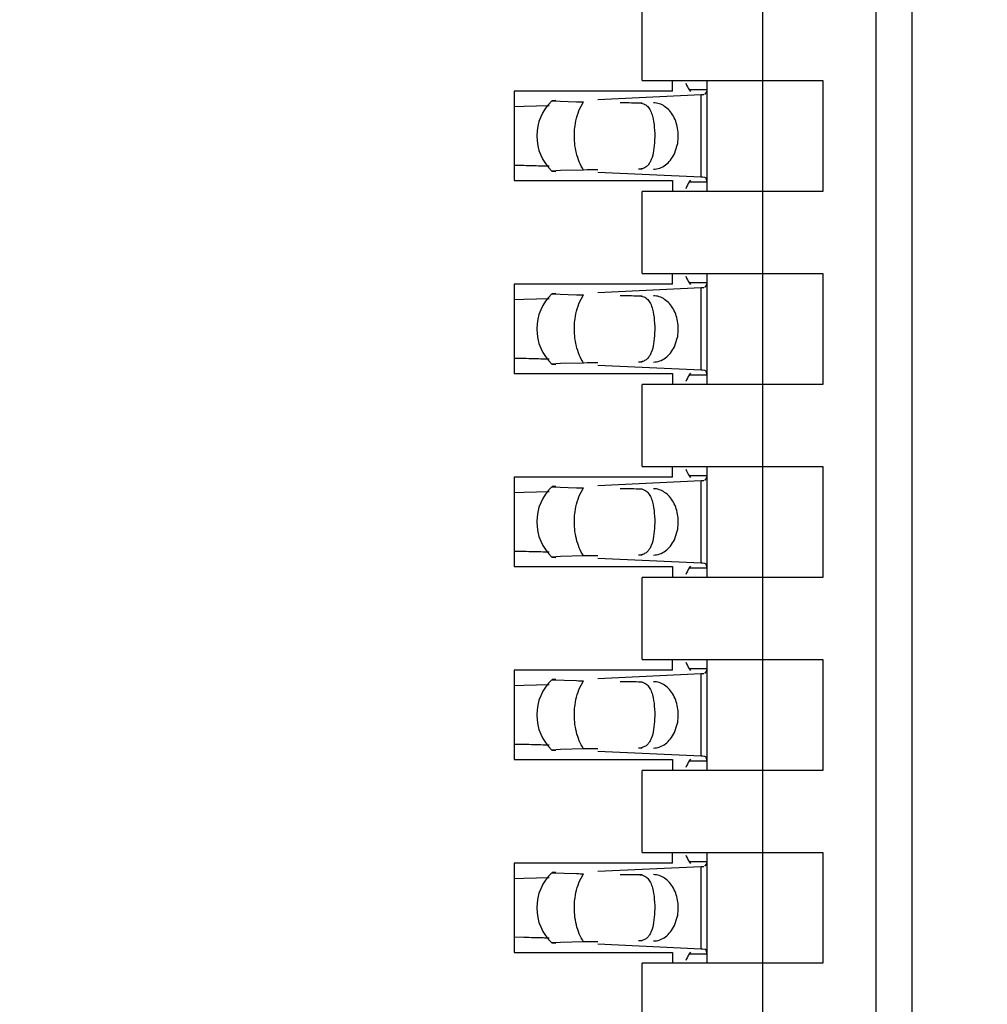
# Model space of a CAD drawing. Header units: inches. Extents: x 0 to 22, y 0 to 17.
# Tile 9 of 61: x 4.03 to 4.188, y 7.874 to 8.034. Entities that reach past the tile are written whole.
import ezdxf

# ---------------------------------------------------------------- set-up
doc = ezdxf.new("R2010")
doc.units = ezdxf.units.IN
doc.header["$LTSCALE"] = 1.21
doc.header["$MEASUREMENT"] = 0
doc.layers.get('0').update_dxf_attribs({"linetype": 'CONTINUOUS'})
doc.layers.add('DIMENSIONS', color=7, linetype='CONTINUOUS')
doc.styles.get("Standard").update_dxf_attribs({"font": 'txt', "width": 0.8})
doc.dimstyles.new('DIMSTYLE_1', dxfattribs={"dimtxt": 0.125, "dimasz": 0.18, "dimexe": 0.18, "dimexo": 0.0625, "dimgap": 0.09, "dimtad": 0, "dimtih": 1, "dimtoh": 1, "dimdec": 3, "dimzin": 4, "dimdsep": 46, "dimtxsty": 'STANDARD', "dimblk": '_FILLED', "dimblk1": '_FILLED', "dimblk2": '_FILLED', "dimcen": 0.09, "dimadec": 0, "dimazin": 0, "dimtp": 0.01, "dimtm": 0.01, "dimtfac": 1, "dimtdec": 3, "dimtofl": 0, "dimtmove": 0, "dimatfit": 3, "dimldrblk": '_FILLED', "dimfxl": 1, "dimtolj": 1, "dimtzin": 4, "dimarcsym": 0})

# ---------------------------------------------------------------- blocks, each defined once
blk = doc.blocks.new('*D16')
at = {"layer": 'DIMENSIONS', "color": 2, "linetype": 'CONTINUOUS'}
blk.add_line((4.337998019, 6.2692184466), (3.445098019, 6.2692184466), dxfattribs=at)
at = {"layer": 'DIMENSIONS', "color": 2, "linetype": 'CONTINUOUS', "insert": (3.382598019, 6.3317184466), "char_height": 0.125, "width": 1.525, "attachment_point": 3, "line_spacing_factor": 0.9}
blk.add_mtext('-4.822{\\Ftxt.shx;\\W1.000000;\\H0.125000; }[122.48]', dxfattribs=at)
blk = doc.blocks.new('_FILLED')
at = {"color": 0, "linetype": 'BYBLOCK'}
blk.add_solid([(0, 0), (-1, 0.1736111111), (-1, -0.1736111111)], dxfattribs=at)
blk = doc.blocks.new('*D17')
at = {"layer": 'DIMENSIONS', "color": 2, "linetype": 'CONTINUOUS'}
for p, q in [((3.7807905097, 6.1477749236), (3.6201636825, 5.9958963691)), ((4.326098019, 6.1477749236), (3.7807905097, 6.1477749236)), ((3.6201636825, 5.9958963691), (3.445098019, 5.9958963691))]:
    blk.add_line(p, q, dxfattribs=at)
at = {"layer": 'DIMENSIONS', "color": 2, "linetype": 'CONTINUOUS', "insert": (3.382598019, 6.0583963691), "char_height": 0.125, "width": 1.525, "attachment_point": 3, "line_spacing_factor": 0.9}
blk.add_mtext('-4.943{\\Ftxt.shx;\\W1.000000;\\H0.125000; }[125.56]', dxfattribs=at)

msp = doc.modelspace()

# ---------------------------------------------------------------- linework, layer by layer
at = {"color": 7, "linetype": 'CONTINUOUS'}
for p, q in [((4.1755444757, 7.385423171), (4.1755444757, 10.2200688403)), ((4.1696389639, 10.1019586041), (4.1696389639, 7.5035334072)), ((4.1511350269, 10.0885727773), (4.1511350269, 7.516919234)), ((4.1314499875, 8.024399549), (4.1314499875, 8.0377853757)), ((4.1314499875, 8.024399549), (4.1609775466, 8.024399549)), ((4.1364106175, 8.0226278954), (4.1364106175, 8.024399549)), ((4.1420799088, 8.0062893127), (4.1420799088, 8.024399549)), ((4.1609775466, 8.024399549), (4.1609775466, 8.0062893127)), ((4.1364106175, 8.0226278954), (4.1105838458, 8.0226278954)), ((4.1105838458, 8.0226278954), (4.1105838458, 8.0080609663)), ((4.1391347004, 8.0229061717), (4.1420799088, 8.0229061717)), ((4.1394246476, 8.0225790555), (4.1391347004, 8.0229061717)), ((4.1420382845, 8.0225215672), (4.1420799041, 8.0228942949)), ((4.1420799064, 8.0228958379), (4.1420789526, 8.0229644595)), ((4.1167300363, 8.0210814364), (4.1207671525, 8.0209281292)), ((4.1173599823, 8.0211339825), (4.1167799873, 8.021094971)), ((4.1242299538, 8.0213025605), (4.141113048, 8.0220866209)), ((4.1411130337, 8.0220870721), (4.1415281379, 8.0221089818)), ((4.1416927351, 8.0221179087), (4.1420382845, 8.0225215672)), ((4.1106000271, 8.0201578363), (4.1121165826, 8.0201899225)), ((4.1121165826, 8.0201899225), (4.1162747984, 8.0203001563)), ((4.1367262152, 8.0124385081), (4.1372032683, 8.0138311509)), ((4.1121165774, 8.0104990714), (4.1106000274, 8.01053116)), ((4.1218945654, 8.009779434), (4.1181465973, 8.0096994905)), ((4.1313021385, 8.0099725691), (4.1308702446, 8.009931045)), ((4.1181465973, 8.0096994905), (4.1167301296, 8.0096073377)), ((4.1167301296, 8.0096073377), (4.1173600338, 8.0095548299)), ((4.141113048, 8.0086022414), (4.1242299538, 8.0093863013)), ((4.1416927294, 8.0085689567), (4.1413348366, 8.0085908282)), ((4.1419108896, 8.0084293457), (4.1416927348, 8.0085708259)), ((4.1420799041, 8.0077945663), (4.1419108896, 8.0084293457)), ((4.1105838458, 8.0080609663), (4.1364106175, 8.0080609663)), ((4.1364106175, 8.0080609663), (4.1364106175, 8.0062893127)), ((4.1391347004, 8.00778269), (4.1394246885, 8.0081098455)), ((4.1420799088, 8.00778269), (4.1391347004, 8.00778269)), ((4.1420789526, 8.0077244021), (4.1420799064, 8.0077930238)), ((4.1609775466, 8.0062893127), (4.1314499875, 8.0062893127)), ((4.1314499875, 7.992903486), (4.1314499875, 8.0062893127)), ((4.1314499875, 7.992903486), (4.1609775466, 7.992903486)), ((4.1364106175, 7.9911318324), (4.1364106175, 7.992903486)), ((4.1420799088, 7.9747932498), (4.1420799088, 7.992903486)), ((4.1609775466, 7.992903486), (4.1609775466, 7.9747932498)), ((4.1364106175, 7.9911318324), (4.1105838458, 7.9911318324)), ((4.1105838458, 7.9911318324), (4.1105838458, 7.9765649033)), ((4.1242299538, 7.9898064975), (4.141113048, 7.9905905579)), ((4.1391347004, 7.9914101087), (4.1420799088, 7.9914101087)), ((4.1394246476, 7.9910829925), (4.1391347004, 7.9914101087)), ((4.1411130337, 7.9905910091), (4.1415281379, 7.9906129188)), ((4.1416927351, 7.9906218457), (4.1420382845, 7.9910255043)), ((4.1420382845, 7.9910255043), (4.1420799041, 7.9913982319)), ((4.1420799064, 7.9913997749), (4.1420789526, 7.9914683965)), ((4.1167300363, 7.9895853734), (4.1207671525, 7.9894320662)), ((4.1173599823, 7.9896379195), (4.1167799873, 7.989598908)), ((4.1106000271, 7.9886617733), (4.1121165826, 7.9886938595)), ((4.1121165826, 7.9886938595), (4.1162747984, 7.9888040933)), ((4.1367262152, 7.9809424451), (4.1372032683, 7.9823350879)), ((4.1121165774, 7.9790030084), (4.1106000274, 7.979035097)), ((4.1181465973, 7.9782034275), (4.1167301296, 7.9781112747)), ((4.1167301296, 7.9781112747), (4.1173600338, 7.9780587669)), ((4.1218945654, 7.978283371), (4.1181465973, 7.9782034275)), ((4.141113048, 7.9771061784), (4.1242299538, 7.9778902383)), ((4.1313021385, 7.9784765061), (4.1308702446, 7.978434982)), ((4.1105838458, 7.9765649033), (4.1364106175, 7.9765649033)), ((4.1364106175, 7.9765649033), (4.1364106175, 7.9747932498)), ((4.1391347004, 7.976286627), (4.1394246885, 7.9766137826)), ((4.1420799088, 7.976286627), (4.1391347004, 7.976286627)), ((4.1416927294, 7.9770728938), (4.1413348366, 7.9770947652)), ((4.1419108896, 7.9769332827), (4.1416927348, 7.9770747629)), ((4.1420799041, 7.9762985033), (4.1419108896, 7.9769332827)), ((4.1420789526, 7.9762283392), (4.1420799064, 7.9762969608)), ((4.1609775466, 7.9747932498), (4.1314499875, 7.9747932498)), ((4.1314499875, 7.961407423), (4.1314499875, 7.9747932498)), ((4.1314499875, 7.961407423), (4.1609775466, 7.961407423)), ((4.1364106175, 7.9596357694), (4.1364106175, 7.961407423)), ((4.1391347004, 7.9599140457), (4.1420799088, 7.9599140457)), ((4.1394246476, 7.9595869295), (4.1391347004, 7.9599140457)), ((4.1420382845, 7.9595294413), (4.1420799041, 7.9599021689)), ((4.1420799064, 7.9599037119), (4.1420789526, 7.9599723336)), ((4.1420799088, 7.9432971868), (4.1420799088, 7.961407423)), ((4.1609775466, 7.961407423), (4.1609775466, 7.9432971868)), ((4.1364106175, 7.9596357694), (4.1105838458, 7.9596357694)), ((4.1105838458, 7.9596357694), (4.1105838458, 7.9450688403)), ((4.1242299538, 7.9583104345), (4.141113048, 7.9590944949)), ((4.1411130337, 7.9590949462), (4.1415281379, 7.9591168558)), ((4.1416927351, 7.9591257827), (4.1420382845, 7.9595294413)), ((4.1106000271, 7.9571657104), (4.1121165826, 7.9571977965)), ((4.1121165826, 7.9571977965), (4.1162747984, 7.9573080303)), ((4.1167300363, 7.9580893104), (4.1207671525, 7.9579360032)), ((4.1173599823, 7.9581418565), (4.1167799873, 7.958102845)), ((4.1367262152, 7.9494463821), (4.1372032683, 7.9508390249)), ((4.1121165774, 7.9475069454), (4.1106000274, 7.947539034)), ((4.1181465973, 7.9467073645), (4.1167301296, 7.9466152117)), ((4.1167301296, 7.9466152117), (4.1173600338, 7.9465627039)), ((4.1218945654, 7.946787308), (4.1181465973, 7.9467073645)), ((4.141113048, 7.9456101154), (4.1242299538, 7.9463941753)), ((4.1313021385, 7.9469804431), (4.1308702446, 7.946938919)), ((4.1416927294, 7.9455768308), (4.1413348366, 7.9455987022)), ((4.1419108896, 7.9454372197), (4.1416927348, 7.9455786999)), ((4.1420799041, 7.9448024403), (4.1419108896, 7.9454372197)), ((4.1105838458, 7.9450688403), (4.1364106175, 7.9450688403)), ((4.1364106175, 7.9450688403), (4.1364106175, 7.9432971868)), ((4.1391347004, 7.944790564), (4.1394246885, 7.9451177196)), ((4.1420799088, 7.944790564), (4.1391347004, 7.944790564)), ((4.1420789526, 7.9447322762), (4.1420799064, 7.9448008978)), ((4.1609775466, 7.9432971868), (4.1314499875, 7.9432971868)), ((4.1314499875, 7.92991136), (4.1314499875, 7.9432971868)), ((4.1314499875, 7.92991136), (4.1609775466, 7.92991136)), ((4.1364106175, 7.9281397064), (4.1364106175, 7.92991136)), ((4.1420799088, 7.9118011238), (4.1420799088, 7.92991136)), ((4.1609775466, 7.92991136), (4.1609775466, 7.9118011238)), ((4.1364106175, 7.9281397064), (4.1105838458, 7.9281397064)), ((4.1105838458, 7.9281397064), (4.1105838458, 7.9135727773)), ((4.1391347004, 7.9284179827), (4.1420799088, 7.9284179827)), ((4.1394246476, 7.9280908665), (4.1391347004, 7.9284179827)), ((4.1416927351, 7.9276297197), (4.1420382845, 7.9280333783)), ((4.1420382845, 7.9280333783), (4.1420799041, 7.9284061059)), ((4.1420799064, 7.9284076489), (4.1420789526, 7.9284762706)), ((4.1167300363, 7.9265932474), (4.1207671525, 7.9264399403)), ((4.1173599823, 7.9266457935), (4.1167799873, 7.926606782)), ((4.1242299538, 7.9268143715), (4.141113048, 7.9275984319)), ((4.1411130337, 7.9275988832), (4.1415281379, 7.9276207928)), ((4.1106000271, 7.9256696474), (4.1121165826, 7.9257017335)), ((4.1121165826, 7.9257017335), (4.1162747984, 7.9258119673)), ((4.1367262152, 7.9179503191), (4.1372032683, 7.9193429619)), ((4.1121165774, 7.9160108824), (4.1106000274, 7.916042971)), ((4.1181465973, 7.9152113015), (4.1167301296, 7.9151191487)), ((4.1167301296, 7.9151191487), (4.1173600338, 7.9150666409)), ((4.1218945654, 7.9152912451), (4.1181465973, 7.9152113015)), ((4.1313021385, 7.9154843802), (4.1308702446, 7.9154428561)), ((4.1105838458, 7.9135727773), (4.1364106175, 7.9135727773)), ((4.141113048, 7.9141140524), (4.1242299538, 7.9148981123)), ((4.1364106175, 7.9135727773), (4.1364106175, 7.9118011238)), ((4.1391347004, 7.913294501), (4.1394246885, 7.9136216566)), ((4.1420799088, 7.913294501), (4.1391347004, 7.913294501)), ((4.1416927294, 7.9140807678), (4.1413348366, 7.9141026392)), ((4.1419108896, 7.9139411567), (4.1416927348, 7.9140826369)), ((4.1420799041, 7.9133063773), (4.1419108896, 7.9139411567)), ((4.1420789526, 7.9132362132), (4.1420799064, 7.9133048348)), ((4.1609775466, 7.9118011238), (4.1314499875, 7.9118011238)), ((4.1314499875, 7.898415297), (4.1314499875, 7.9118011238)), ((4.1314499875, 7.898415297), (4.1609775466, 7.898415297)), ((4.1364106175, 7.8966436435), (4.1364106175, 7.898415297)), ((4.1420799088, 7.8803050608), (4.1420799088, 7.898415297)), ((4.1609775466, 7.898415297), (4.1609775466, 7.8803050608)), ((4.1364106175, 7.8966436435), (4.1105838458, 7.8966436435)), ((4.1105838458, 7.8966436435), (4.1105838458, 7.8820767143)), ((4.1242299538, 7.8953183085), (4.141113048, 7.8961023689)), ((4.1391347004, 7.8969219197), (4.1420799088, 7.8969219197)), ((4.1394246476, 7.8965948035), (4.1391347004, 7.8969219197)), ((4.1411130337, 7.8961028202), (4.1415281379, 7.8961247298)), ((4.1416927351, 7.8961336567), (4.1420382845, 7.8965373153)), ((4.1420382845, 7.8965373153), (4.1420799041, 7.8969100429)), ((4.1420799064, 7.8969115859), (4.1420789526, 7.8969802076)), ((4.1106000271, 7.8941735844), (4.1121165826, 7.8942056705)), ((4.1121165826, 7.8942056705), (4.1162747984, 7.8943159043)), ((4.1167300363, 7.8950971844), (4.1207671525, 7.8949438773)), ((4.1173599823, 7.8951497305), (4.1167799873, 7.895110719)), ((4.1367262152, 7.8864542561), (4.1372032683, 7.8878468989)), ((4.1121165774, 7.8845148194), (4.1106000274, 7.884546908)), ((4.1181465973, 7.8837152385), (4.1167301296, 7.8836230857)), ((4.1167301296, 7.8836230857), (4.1173600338, 7.8835705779)), ((4.1218945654, 7.8837951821), (4.1181465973, 7.8837152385)), ((4.141113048, 7.8826179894), (4.1242299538, 7.8834020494)), ((4.1313021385, 7.8839883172), (4.1308702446, 7.8839467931)), ((4.1105838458, 7.8820767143), (4.1364106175, 7.8820767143)), ((4.1364106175, 7.8820767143), (4.1364106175, 7.8803050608)), ((4.1391347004, 7.881798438), (4.1394246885, 7.8821255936)), ((4.1420799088, 7.881798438), (4.1391347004, 7.881798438)), ((4.1416927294, 7.8825847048), (4.1413348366, 7.8826065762)), ((4.1419108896, 7.8824450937), (4.1416927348, 7.8825865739)), ((4.1420799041, 7.8818103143), (4.1419108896, 7.8824450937)), ((4.1420789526, 7.8817401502), (4.1420799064, 7.8818087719)), ((4.1609775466, 7.8803050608), (4.1314499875, 7.8803050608)), ((4.1314499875, 7.866919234), (4.1314499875, 7.8803050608))]:
    msp.add_line(p, q, dxfattribs=at)
at = {"color": 9, "linetype": 'CONTINUOUS'}
for p, q in [((4.141113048, 8.0086022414), (4.141113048, 8.0220866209)), ((4.1214830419, 8.020197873), (4.1218945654, 8.0209094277)), ((4.1308702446, 8.0207578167), (4.1314499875, 8.0207578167)), ((4.1314499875, 8.009931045), (4.1308702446, 8.009931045)), ((4.141113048, 7.9771061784), (4.141113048, 7.9905905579)), ((4.1214830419, 7.98870181), (4.1218945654, 7.9894133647)), ((4.1308702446, 7.9892617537), (4.1314499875, 7.9892617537)), ((4.1314499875, 7.978434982), (4.1308702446, 7.978434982)), ((4.141113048, 7.9456101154), (4.141113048, 7.9590944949)), ((4.1214830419, 7.957205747), (4.1218945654, 7.9579173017)), ((4.1308702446, 7.9577656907), (4.1314499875, 7.9577656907)), ((4.1314499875, 7.946938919), (4.1308702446, 7.946938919)), ((4.1214830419, 7.925709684), (4.1218945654, 7.9264212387)), ((4.1308702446, 7.9262696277), (4.1314499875, 7.9262696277)), ((4.141113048, 7.9141140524), (4.141113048, 7.9275984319)), ((4.1314499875, 7.9154428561), (4.1308702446, 7.9154428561)), ((4.141113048, 7.8826179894), (4.141113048, 7.8961023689)), ((4.1214830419, 7.894213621), (4.1218945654, 7.8949251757)), ((4.1308702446, 7.8947735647), (4.1314499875, 7.8947735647)), ((4.1314499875, 7.8839467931), (4.1308702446, 7.8839467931))]:
    msp.add_line(p, q, dxfattribs=at)
at = {"color": 7, "linetype": 'CONTINUOUS'}
for centre, radius, start, end in [((4.1221232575, 8.0153444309), 0.0078740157, 133.2313990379, 226.7695386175), ((4.1284767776, 8.4517065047), 0.4308473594, 268.9746889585, 269.1246374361), ((4.099578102, 7.441560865), 0.5690763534, 88.5671778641, 88.7374983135), ((4.1053529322, 7.6688628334), 0.3417010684, 88.3363875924, 88.582163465), ((4.1076566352, 7.7492058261), 0.2613250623, 88.110127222, 88.3298669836), ((4.1395348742, 7.9744183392), 0.0342198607, 86.9848544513, 87.356632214), ((4.1221232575, 7.9838483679), 0.0078740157, 133.2313990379, 226.7695386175), ((4.1284767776, 8.4202104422), 0.4308473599, 268.9746889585, 269.1246374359), ((4.099578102, 7.410064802), 0.5690763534, 88.5671778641, 88.7374983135), ((4.1053529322, 7.6373667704), 0.3417010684, 88.3363875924, 88.582163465), ((4.1076566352, 7.7177097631), 0.2613250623, 88.110127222, 88.3298669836), ((4.1395348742, 7.9429222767), 0.0342198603, 86.9848544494, 87.3566322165), ((4.1221232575, 7.9523523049), 0.0078740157, 133.2313990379, 226.7695386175), ((4.1284767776, 8.3887143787), 0.4308473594, 268.9746889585, 269.1246374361), ((4.099578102, 7.3785687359), 0.5690763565, 88.5671778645, 88.737498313), ((4.1053529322, 7.6058707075), 0.3417010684, 88.3363875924, 88.582163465), ((4.1076566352, 7.6862137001), 0.2613250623, 88.110127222, 88.3298669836), ((4.1395348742, 7.9114262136), 0.0342198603, 86.9848544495, 87.3566322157), ((4.1221232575, 7.9208562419), 0.0078740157, 133.2313990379, 226.7695386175), ((4.1284767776, 8.3572183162), 0.4308473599, 268.9746889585, 269.1246374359), ((4.099578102, 7.347072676), 0.5690763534, 88.5671778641, 88.7374983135), ((4.1053529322, 7.5743746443), 0.3417010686, 88.3363875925, 88.5821634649), ((4.1076566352, 7.6547176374), 0.2613250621, 88.110127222, 88.3298669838), ((4.1395348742, 7.8799301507), 0.0342198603, 86.9848544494, 87.3566322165), ((4.1221232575, 7.8893601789), 0.0078740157, 133.2313990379, 226.7695386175), ((4.1284767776, 8.3257222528), 0.4308473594, 268.9746889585, 269.1246374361), ((4.099578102, 7.3155766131), 0.5690763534, 88.5671778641, 88.7374983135), ((4.1053529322, 7.5428785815), 0.3417010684, 88.3363875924, 88.582163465), ((4.1076566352, 7.6232215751), 0.2613250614, 88.1101272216, 88.329866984), ((4.1395348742, 7.8484340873), 0.0342198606, 86.9848544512, 87.3566322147)]:
    msp.add_arc(centre, radius, start, end, dxfattribs=at)
for centre, major_axis, ratio, start_param, end_param in [((4.140272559, 8.0339273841), (0, 0.0118110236), 0.2679491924, -3.706593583, -3.5093685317), ((4.4585299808, 8.0153444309), (0.4711895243, -0.0078735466), 0.0001824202, -2.3486536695, -2.3397535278), ((4.4585299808, 8.0153444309), (0.4711895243, 0.0078735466), 0.0001824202, 2.359501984, 2.366612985), ((4.140272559, 7.9967614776), (-0, 0.0118110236), 0.2679491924, 0.3677758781, 0.564998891), ((4.140272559, 8.0024313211), (-0, 0.0118110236), 0.2679491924, -3.706593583, -3.5093685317), ((4.4585299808, 7.9838483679), (0.4711895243, -0.0078735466), 0.0001824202, -2.3486536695, -2.3397535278), ((4.4585299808, 7.9838483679), (0.4711895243, 0.0078735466), 0.0001824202, 2.359501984, 2.366612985), ((4.140272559, 7.9652654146), (0, 0.0118110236), 0.2679491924, 0.3677758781, 0.564998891), ((4.140272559, 7.9709352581), (0, 0.0118110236), 0.2679491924, -3.706593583, -3.5093685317), ((4.4585299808, 7.9523523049), (0.4711895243, -0.0078735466), 0.0001824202, -2.3486536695, -2.3397535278), ((4.4585299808, 7.9523523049), (0.4711895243, 0.0078735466), 0.0001824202, 2.359501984, 2.366612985), ((4.140272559, 7.9337693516), (0, 0.0118110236), 0.2679491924, 0.3677758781, 0.564998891), ((4.140272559, 7.9394391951), (0, 0.0118110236), 0.2679491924, -3.706593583, -3.5093685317), ((4.4585299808, 7.9208562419), (0.4711895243, -0.0078735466), 0.0001824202, -2.3486536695, -2.3397535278), ((4.4585299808, 7.9208562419), (0.4711895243, 0.0078735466), 0.0001824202, 2.359501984, 2.366612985), ((4.140272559, 7.9022732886), (-0, 0.0118110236), 0.2679491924, 0.3677758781, 0.564998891), ((4.140272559, 7.9079431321), (0, 0.0118110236), 0.2679491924, -3.706593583, -3.5093685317), ((4.4585299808, 7.8893601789), (0.4711895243, -0.0078735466), 0.0001824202, -2.3486536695, -2.3397535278), ((4.4585299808, 7.8893601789), (0.4711895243, 0.0078735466), 0.0001824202, 2.359501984, 2.366612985), ((4.140272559, 7.8707772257), (0, 0.0118110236), 0.2679491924, 0.3677758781, 0.564998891)]:
    msp.add_ellipse(centre, major_axis=major_axis, ratio=ratio, start_param=start_param, end_param=end_param, dxfattribs=at)
at = {"color": 9, "linetype": 'CONTINUOUS'}
for points, knots in [([(4.120398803, 8.015819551), (4.1204143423, 8.0162129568), (4.1205477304, 8.0177163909), (4.1209747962, 8.0192042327), (4.1214830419, 8.020197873)], [0, 0, 0, 0, 0.260772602, 1, 1, 1, 1]), ([(4.1218945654, 8.009779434), (4.1213458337, 8.010620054), (4.1205529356, 8.0126107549), (4.1203556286, 8.0147265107), (4.120398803, 8.015819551)], [0, 0, 0, 0, 0.4785423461, 1, 1, 1, 1]), ([(4.120398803, 7.9843234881), (4.1204143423, 7.9847168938), (4.1205477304, 7.9862203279), (4.1209747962, 7.9877081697), (4.1214830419, 7.98870181)], [0, 0, 0, 0, 0.260772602, 1, 1, 1, 1]), ([(4.1218945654, 7.978283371), (4.1213458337, 7.979123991), (4.1205529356, 7.9811146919), (4.1203556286, 7.9832304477), (4.120398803, 7.9843234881)], [0, 0, 0, 0, 0.4785423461, 1, 1, 1, 1]), ([(4.120398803, 7.9528274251), (4.1204143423, 7.9532208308), (4.1205477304, 7.954724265), (4.1209747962, 7.9562121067), (4.1214830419, 7.957205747)], [0, 0, 0, 0, 0.260772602, 1, 1, 1, 1]), ([(4.1218945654, 7.946787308), (4.1213458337, 7.947627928), (4.1205529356, 7.9496186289), (4.1203556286, 7.9517343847), (4.120398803, 7.9528274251)], [0, 0, 0, 0, 0.4785423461, 1, 1, 1, 1]), ([(4.120398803, 7.9213313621), (4.1204143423, 7.9217247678), (4.1205477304, 7.923228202), (4.1209747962, 7.9247160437), (4.1214830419, 7.925709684)], [0, 0, 0, 0, 0.260772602, 1, 1, 1, 1]), ([(4.1218945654, 7.9152912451), (4.1213458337, 7.916131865), (4.1205529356, 7.9181225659), (4.1203556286, 7.9202383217), (4.120398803, 7.9213313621)], [0, 0, 0, 0, 0.4785423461, 1, 1, 1, 1]), ([(4.120398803, 7.8898352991), (4.1204143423, 7.8902287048), (4.1205477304, 7.891732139), (4.1209747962, 7.8932199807), (4.1214830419, 7.894213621)], [0, 0, 0, 0, 0.260772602, 1, 1, 1, 1]), ([(4.1218945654, 7.8837951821), (4.1213458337, 7.884635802), (4.1205529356, 7.8866265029), (4.1203556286, 7.8887422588), (4.120398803, 7.8898352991)], [0, 0, 0, 0, 0.4785423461, 1, 1, 1, 1])]:
    msp.add_open_spline(points, degree=3, knots=knots, dxfattribs=at)
at = {"color": 7, "linetype": 'CONTINUOUS'}
for points, knots in [([(4.1308702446, 8.0207578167), (4.1311634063, 8.0207528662), (4.1315965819, 8.0206807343), (4.1320848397, 8.0204110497), (4.1324885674, 8.0200581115), (4.1328773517, 8.0194443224), (4.1330664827, 8.0188879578), (4.1331482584, 8.0185858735)], [0, 0, 0, 0, 0.2575080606, 0.3729976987, 0.4863784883, 0.7251431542, 1, 1, 1, 1]), ([(4.1372032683, 8.0138311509), (4.1373803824, 8.0146348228), (4.1374462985, 8.0162880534), (4.1368386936, 8.0182336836), (4.1359654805, 8.0194840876), (4.1351776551, 8.0201893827), (4.1342813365, 8.0206410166), (4.1336358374, 8.0207525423), (4.1333202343, 8.0207578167)], [0, 0, 0, 0, 0.2761150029, 0.5429829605, 0.6674054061, 0.7841211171, 0.8940953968, 1, 1, 1, 1]), ([(4.1331482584, 8.0185858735), (4.1333084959, 8.0179939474), (4.1334948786, 8.0166906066), (4.1335217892, 8.0153802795), (4.1334954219, 8.0146855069)], [0, 0, 0, 0, 0.468650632, 1, 1, 1, 1]), ([(4.1334954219, 8.0146855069), (4.1334731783, 8.0140993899), (4.133378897, 8.0130239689), (4.1330873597, 8.0117589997), (4.1327031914, 8.0109495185), (4.1323444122, 8.010477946), (4.1318726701, 8.0101296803), (4.1314985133, 8.010008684), (4.1313021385, 8.0099725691)], [0, 0, 0, 0, 0.3145836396, 0.5783093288, 0.6903244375, 0.7929302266, 0.8929102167, 1, 1, 1, 1]), ([(4.1333202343, 8.009931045), (4.1336602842, 8.0099367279), (4.1343580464, 8.0100661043), (4.1353140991, 8.0105888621), (4.1361348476, 8.0113978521), (4.1365501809, 8.0120729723), (4.1367262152, 8.0124385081)], [0, 0, 0, 0, 0.229791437, 0.4696702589, 0.7258733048, 1, 1, 1, 1]), ([(4.1308702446, 7.9892617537), (4.1311634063, 7.9892568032), (4.1315965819, 7.9891846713), (4.1320848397, 7.9889149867), (4.1324885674, 7.9885620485), (4.1328773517, 7.9879482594), (4.1330664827, 7.9873918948), (4.1331482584, 7.9870898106)], [0, 0, 0, 0, 0.2575080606, 0.3729976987, 0.4863784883, 0.7251431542, 1, 1, 1, 1]), ([(4.1372032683, 7.9823350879), (4.1373803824, 7.9831387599), (4.1374462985, 7.9847919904), (4.1368386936, 7.9867376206), (4.1359654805, 7.9879880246), (4.1351776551, 7.9886933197), (4.1342813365, 7.9891449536), (4.1336358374, 7.9892564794), (4.1333202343, 7.9892617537)], [0, 0, 0, 0, 0.2761150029, 0.5429829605, 0.6674054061, 0.7841211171, 0.8940953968, 1, 1, 1, 1]), ([(4.1331482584, 7.9870898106), (4.1333084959, 7.9864978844), (4.1334948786, 7.9851945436), (4.1335217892, 7.9838842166), (4.1334954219, 7.9831894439)], [0, 0, 0, 0, 0.468650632, 1, 1, 1, 1]), ([(4.1334954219, 7.9831894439), (4.1334731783, 7.9826033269), (4.133378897, 7.9815279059), (4.1330873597, 7.9802629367), (4.1327031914, 7.9794534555), (4.1323444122, 7.978981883), (4.1318726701, 7.9786336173), (4.1314985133, 7.978512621), (4.1313021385, 7.9784765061)], [0, 0, 0, 0, 0.3145836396, 0.5783093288, 0.6903244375, 0.7929302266, 0.8929102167, 1, 1, 1, 1]), ([(4.1333202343, 7.978434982), (4.1336602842, 7.9784406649), (4.1343580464, 7.9785700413), (4.1353140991, 7.9790927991), (4.1361348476, 7.9799017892), (4.1365501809, 7.9805769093), (4.1367262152, 7.9809424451)], [0, 0, 0, 0, 0.229791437, 0.4696702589, 0.7258733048, 1, 1, 1, 1]), ([(4.1308702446, 7.9577656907), (4.1311634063, 7.9577607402), (4.1315965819, 7.9576886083), (4.1320848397, 7.9574189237), (4.1324885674, 7.9570659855), (4.1328773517, 7.9564521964), (4.1330664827, 7.9558958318), (4.1331482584, 7.9555937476)], [0, 0, 0, 0, 0.2575080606, 0.3729976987, 0.4863784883, 0.7251431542, 1, 1, 1, 1]), ([(4.1372032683, 7.9508390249), (4.1373803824, 7.9516426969), (4.1374462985, 7.9532959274), (4.1368386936, 7.9552415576), (4.1359654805, 7.9564919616), (4.1351776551, 7.9571972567), (4.1342813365, 7.9576488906), (4.1336358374, 7.9577604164), (4.1333202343, 7.9577656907)], [0, 0, 0, 0, 0.2761150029, 0.5429829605, 0.6674054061, 0.7841211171, 0.8940953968, 1, 1, 1, 1]), ([(4.1331482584, 7.9555937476), (4.1333084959, 7.9550018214), (4.1334948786, 7.9536984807), (4.1335217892, 7.9523881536), (4.1334954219, 7.9516933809)], [0, 0, 0, 0, 0.468650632, 1, 1, 1, 1]), ([(4.1334954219, 7.9516933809), (4.1334731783, 7.9511072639), (4.133378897, 7.9500318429), (4.1330873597, 7.9487668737), (4.1327031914, 7.9479573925), (4.1323444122, 7.9474858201), (4.1318726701, 7.9471375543), (4.1314985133, 7.947016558), (4.1313021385, 7.9469804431)], [0, 0, 0, 0, 0.3145836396, 0.5783093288, 0.6903244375, 0.7929302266, 0.8929102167, 1, 1, 1, 1]), ([(4.1333202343, 7.946938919), (4.1336602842, 7.9469446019), (4.1343580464, 7.9470739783), (4.1353140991, 7.9475967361), (4.1361348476, 7.9484057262), (4.1365501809, 7.9490808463), (4.1367262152, 7.9494463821)], [0, 0, 0, 0, 0.229791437, 0.4696702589, 0.7258733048, 1, 1, 1, 1]), ([(4.1308702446, 7.9262696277), (4.1311634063, 7.9262646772), (4.1315965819, 7.9261925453), (4.1320848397, 7.9259228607), (4.1324885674, 7.9255699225), (4.1328773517, 7.9249561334), (4.1330664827, 7.9243997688), (4.1331482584, 7.9240976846)], [0, 0, 0, 0, 0.2575080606, 0.3729976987, 0.4863784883, 0.7251431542, 1, 1, 1, 1]), ([(4.1372032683, 7.9193429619), (4.1373803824, 7.9201466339), (4.1374462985, 7.9217998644), (4.1368386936, 7.9237454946), (4.1359654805, 7.9249958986), (4.1351776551, 7.9257011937), (4.1342813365, 7.9261528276), (4.1336358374, 7.9262643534), (4.1333202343, 7.9262696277)], [0, 0, 0, 0, 0.2761150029, 0.5429829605, 0.6674054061, 0.7841211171, 0.8940953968, 1, 1, 1, 1]), ([(4.1331482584, 7.9240976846), (4.1333084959, 7.9235057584), (4.1334948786, 7.9222024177), (4.1335217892, 7.9208920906), (4.1334954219, 7.9201973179)], [0, 0, 0, 0, 0.468650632, 1, 1, 1, 1]), ([(4.1334954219, 7.9201973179), (4.1334731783, 7.9196112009), (4.133378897, 7.91853578), (4.1330873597, 7.9172708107), (4.1327031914, 7.9164613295), (4.1323444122, 7.9159897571), (4.1318726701, 7.9156414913), (4.1314985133, 7.915520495), (4.1313021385, 7.9154843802)], [0, 0, 0, 0, 0.3145836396, 0.5783093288, 0.6903244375, 0.7929302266, 0.8929102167, 1, 1, 1, 1]), ([(4.1333202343, 7.9154428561), (4.1336602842, 7.9154485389), (4.1343580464, 7.9155779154), (4.1353140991, 7.9161006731), (4.1361348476, 7.9169096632), (4.1365501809, 7.9175847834), (4.1367262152, 7.9179503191)], [0, 0, 0, 0, 0.229791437, 0.4696702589, 0.7258733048, 1, 1, 1, 1]), ([(4.1308702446, 7.8947735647), (4.1311634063, 7.8947686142), (4.1315965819, 7.8946964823), (4.1320848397, 7.8944267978), (4.1324885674, 7.8940738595), (4.1328773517, 7.8934600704), (4.1330664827, 7.8929037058), (4.1331482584, 7.8926016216)], [0, 0, 0, 0, 0.2575080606, 0.3729976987, 0.4863784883, 0.7251431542, 1, 1, 1, 1]), ([(4.1372032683, 7.8878468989), (4.1373803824, 7.8886505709), (4.1374462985, 7.8903038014), (4.1368386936, 7.8922494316), (4.1359654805, 7.8934998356), (4.1351776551, 7.8942051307), (4.1342813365, 7.8946567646), (4.1336358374, 7.8947682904), (4.1333202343, 7.8947735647)], [0, 0, 0, 0, 0.2761150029, 0.5429829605, 0.6674054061, 0.7841211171, 0.8940953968, 1, 1, 1, 1]), ([(4.1331482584, 7.8926016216), (4.1333084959, 7.8920096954), (4.1334948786, 7.8907063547), (4.1335217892, 7.8893960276), (4.1334954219, 7.8887012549)], [0, 0, 0, 0, 0.468650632, 1, 1, 1, 1]), ([(4.1334954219, 7.8887012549), (4.1334731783, 7.8881151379), (4.133378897, 7.887039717), (4.1330873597, 7.8857747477), (4.1327031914, 7.8849652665), (4.1323444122, 7.8844936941), (4.1318726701, 7.8841454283), (4.1314985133, 7.8840244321), (4.1313021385, 7.8839883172)], [0, 0, 0, 0, 0.3145836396, 0.5783093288, 0.6903244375, 0.7929302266, 0.8929102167, 1, 1, 1, 1]), ([(4.1333202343, 7.8839467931), (4.1336602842, 7.8839524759), (4.1343580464, 7.8840818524), (4.1353140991, 7.8846046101), (4.1361348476, 7.8854136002), (4.1365501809, 7.8860887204), (4.1367262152, 7.8864542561)], [0, 0, 0, 0, 0.229791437, 0.4696702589, 0.7258733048, 1, 1, 1, 1])]:
    msp.add_open_spline(points, degree=3, knots=knots, dxfattribs=at)

# ---------------------------------------------------------------- dimensions: what is measured, and where the dimension line sits
at = {"layer": 'DIMENSIONS', "color": 2, "linetype": 'CONTINUOUS'}
for feature_location, offset, origin, picture, middle in [((4.337998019, 6.2692184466), (-0.8928999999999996, 0), (4.400498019, 11.0912184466), '*D16', (2.370098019, 6.2692184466)), ((4.326098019, 6.1477749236), (-0.8809999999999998, -0.15187855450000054), (4.388598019, 11.0912184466), '*D17', (2.370098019, 5.9958963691))]:
    dim = msp.add_ordinate_dim(feature_location=feature_location, offset=offset, dtype=0, origin=origin, text='-<>', dimstyle='DIMSTYLE_1', dxfattribs=at)
    dim.commit()
    dim.dimension.update_dxf_attribs({"geometry": picture, "text_midpoint": middle})

doc.saveas('drawing.dxf')
